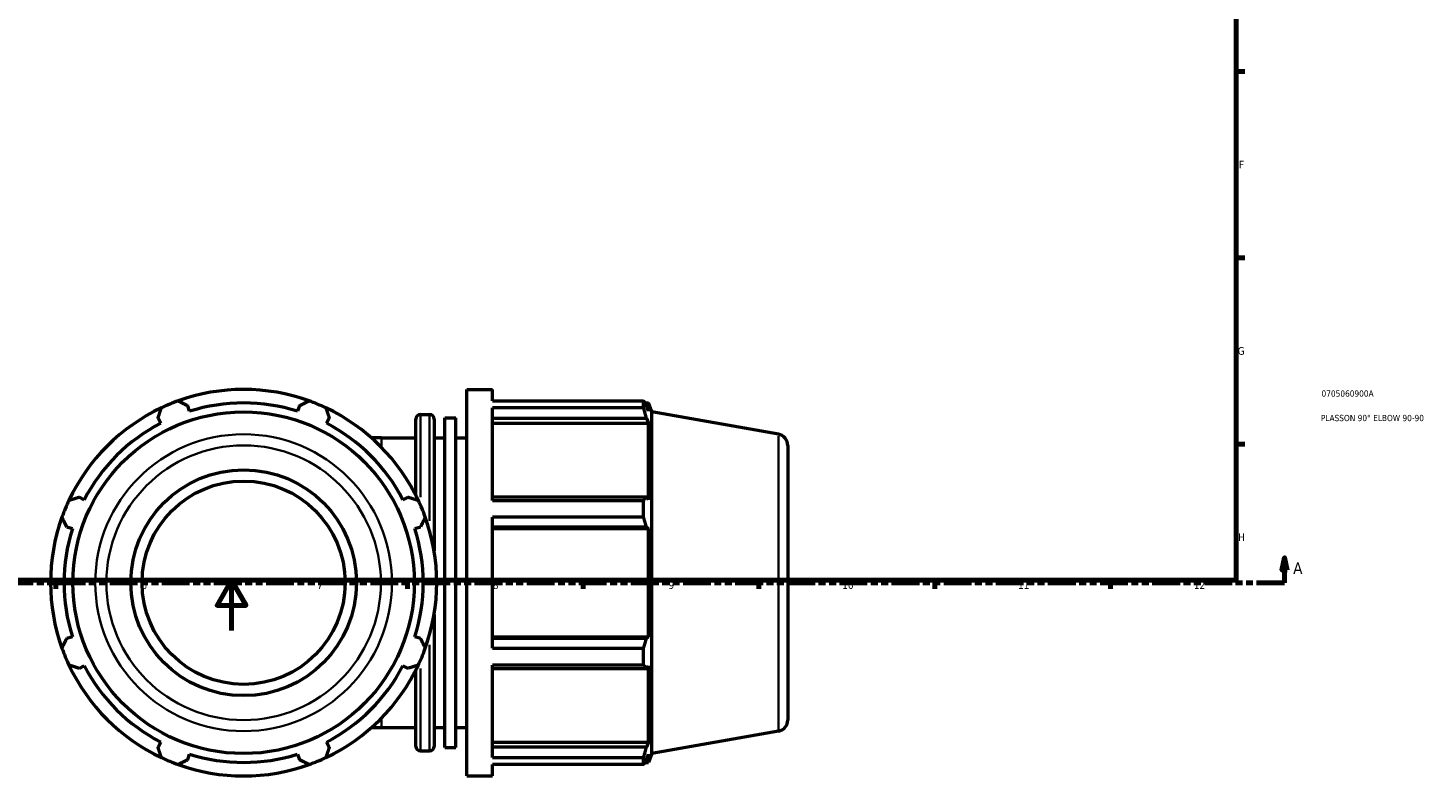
# Model space of a CAD drawing. Header units: millimetres. Extents: x -6 to 1155, y -558 to 1057.
# Tile 3 of 7: x 339 to 898, y -58 to 240. Entities that reach past the tile are written whole.
import ezdxf

# ---------------------------------------------------------------- set-up
doc = ezdxf.new("R2010")
doc.units = ezdxf.units.MM
doc.linetypes.add('DOUBLE_DASH_CHAIN', pattern=[1.2403, 0.6614, -0.0827, 0.1654, -0.0827, 0.1654, -0.0827])
for name, color, linetype, lineweight in [('Border (ANSI)', 7, 'Continuous', 70), ('Section Line (ANSI)', 7, 'DOUBLE_DASH_CHAIN', 70), ('Title (ISO)', 7, 'Continuous', 50), ('Visible (ANSI)', 7, 'Continuous', 50), ('Visible Narrow (ANSI)', 7, 'Continuous', 35)]:
    doc.layers.add(name, color=color, linetype=linetype, lineweight=lineweight)
doc.styles.add('Label Text (ANSI)', font='tahoma.ttf')
doc.styles.add('Note Text (ANSI)', font='tahoma.ttf')
doc.styles.add('Note Text (ISO)', font='tahoma.ttf')

# ---------------------------------------------------------------- blocks, each defined once
blk = doc.blocks.new('Borders Default Border')
at = {"layer": 'Border (ANSI)'}
for p, q in [((821, 222.75), (824.45, 222.75)), ((821, 148.5), (824.45, 148.5)), ((821, 74.25), (824.45, 74.25)), ((350.42, 20), (350.42, 16.55)), ((490.58, 20), (490.58, 16.55)), ((560.67, 20), (560.67, 16.55)), ((630.75, 20), (630.75, 16.55)), ((700.83, 20), (700.83, 16.55)), ((770.92, 20), (770.92, 16.55))]:
    blk.add_line(p, q, dxfattribs=at)
at = {"layer": 'Border (ANSI)', "flags": 128}
for points in [[(20, 20), (20, 574), (821, 574), (821, 20), (20, 20)], [(420.5, 0), (420.5, 20), (414.73, 10), (426.27, 10), (420.5, 20)]]:
    blk.add_lwpolyline(points, dxfattribs=at)
at = {"layer": 'Border (ANSI)', "attachment_point": 7, "style": 'Note Text (ANSI)'}
for s, insert, char_height in [('F', (822.14, 184.1), 3.05), ('G', (821.66, 109.79), 3.05), ('H', (821.81, 35.6), 3.05), ('6', (384.49, 16.49), 3.05), ('7', (454.6, 16.55), 3.05), ('8', (524.63, 16.48), 3.05), ('9', (594.7, 16.49), 3.05), ('10', (663.96, 16.49), 3.048), ('11', (734.04, 16.55), 3.048), ('12', (804.13, 16.55), 3.048)]:
    blk.add_mtext(s, dxfattribs=dict(at, insert=insert, char_height=char_height))
blk = doc.blocks.new('Title Blocks ISO')
at = {"layer": 'Title (ISO)', "color": 232, "true_color": 0xca0064, "style": 'Note Text (ISO)'}
for tag, p in [('PART_NUMBER_001', (34.08, 73.14)), ('DESCRIPTION_001', (33.84, 63.4))]:
    blk.add_attdef(tag, p, '', height=2.5, dxfattribs=at)
blk = doc.blocks.new('2dTransSection0')
at = {"layer": 'Section Line (ANSI)', "linetype": 'Continuous'}
for p, q in [((840.32, 29.03), (839.32, 24.03)), ((840.32, 24.03), (840.32, 29.03)), ((841.32, 24.03), (840.32, 29.03)), ((839.32, 24.03), (841.32, 24.03)), ((840.32, 19.03), (840.32, 24.03)), ((829.14, 19.03), (840.32, 19.03))]:
    blk.add_line(p, q, dxfattribs=at)
at = {"layer": 'Section Line (ANSI)', "linetype": 'DOUBLE_DASH_CHAIN', "ltscale": 16.757139}
blk.add_line((226.41, 19.03), (840.32, 19.03), dxfattribs=at)
at = {"layer": 'Section Line (ANSI)', "linetype": 'Continuous', "flags": 128}
blk.add_lwpolyline([(841.32, 24.03), (840.32, 29.03), (839.32, 24.03), (841.32, 24.03)], dxfattribs=at)
at = {"layer": 'Section Line (ANSI)'}
blk.add_solid([(841.32, 24.03), (840.32, 29.03), (839.32, 24.03), (841.32, 24.03)], dxfattribs=at)
at = {"layer": 'Section Line (ANSI)', "insert": (843.79, 22.53), "char_height": 4.57, "attachment_point": 7, "style": 'Label Text (ANSI)'}
blk.add_mtext('A', dxfattribs=at)

msp = doc.modelspace()

# ---------------------------------------------------------------- linework, layer by layer
at = {"layer": 'Visible (ANSI)'}
for p, q in [((514.251, -57.971), (514.251, 96.029)), ((514.251, 96.029), (524.518, 96.029)), ((524.518, 91.48), (524.518, 96.029)), ((403.748, 87.324), (403.053, 89.528)), ((447.509, 89.528), (446.815, 87.324)), ((524.518, 91.48), (584.779, 91.48)), ((584.779, 88.696), (584.779, 91.48)), ((585.268, 90.639), (586.741, 90.639)), ((586.741, 87.324), (585.9, 89.528)), ((588.031, 87.095), (586.741, 90.639)), ((586.741, 87.324), (586.741, 90.639)), ((391.149, 84.597), (392.215, 82.548)), ((458.347, 82.548), (459.414, 84.597)), ((493.998, 53.771), (493.998, 84.219)), ((495.798, 86.019), (499.431, 86.019)), ((501.231, 84.219), (501.231, 31.701)), ((505.571, -46.621), (505.571, 84.679)), ((505.571, 84.679), (509.911, 84.679)), ((509.911, -46.621), (509.911, 84.679)), ((524.518, 51.824), (524.518, 88.696)), ((584.779, 88.696), (524.518, 88.696)), ((524.518, 84.597), (585.9, 84.597)), ((585.9, 84.597), (586.741, 82.548)), ((588.031, -49.037), (588.031, 87.095)), ((638.563, 78.184), (588.031, 87.095)), ((524.518, 82.548), (586.741, 82.548)), ((586.741, 52.095), (586.741, 82.548)), ((480.281, 76.779), (476.212, 76.779)), ((480.281, 76.779), (493.998, 76.779)), ((501.231, 76.779), (505.571, 76.779)), ((509.911, 76.779), (514.251, 76.779)), ((642.281, 73.753), (642.281, -35.695)), ((361.762, 52.095), (359.713, 53.161)), ((490.849, 53.161), (488.8, 52.095)), ((585.9, 53.161), (524.518, 53.161)), ((524.518, 51.824), (584.779, 51.824)), ((584.779, 45.101), (584.779, 51.824)), ((586.741, 52.095), (585.9, 53.161)), ((524.518, -7.044), (524.518, 45.101)), ((584.779, 45.101), (524.518, 45.101)), ((354.782, 41.257), (356.986, 40.562)), ((493.577, 40.562), (495.78, 41.257)), ((524.518, 41.257), (585.9, 41.257)), ((524.518, 40.562), (586.741, 40.562)), ((585.9, 41.257), (586.741, 40.562)), ((586.741, -2.505), (586.741, 40.562)), ((501.231, 6.356), (501.231, -46.161)), ((356.986, -2.505), (354.782, -3.199)), ((495.78, -3.199), (493.577, -2.505)), ((524.518, -2.505), (586.741, -2.505)), ((585.9, -3.199), (524.518, -3.199)), ((586.741, -2.505), (585.9, -3.199)), ((524.518, -7.044), (584.779, -7.044)), ((584.779, -13.766), (584.779, -7.044)), ((359.713, -15.104), (361.762, -14.037)), ((488.8, -14.037), (490.849, -15.104)), ((493.998, -46.161), (493.998, -15.713)), ((524.518, -50.638), (524.518, -13.766)), ((584.779, -13.766), (524.518, -13.766)), ((524.518, -15.104), (585.9, -15.104)), ((585.9, -15.104), (586.741, -14.037)), ((586.741, -44.49), (586.741, -14.037)), ((476.212, -38.721), (480.281, -38.721)), ((480.281, -38.721), (493.998, -38.721)), ((501.231, -38.721), (505.571, -38.721)), ((509.911, -38.721), (514.251, -38.721)), ((392.215, -44.49), (391.149, -46.539)), ((459.414, -46.539), (458.347, -44.49)), ((524.518, -44.49), (586.741, -44.49)), ((586.741, -44.49), (585.9, -46.539)), ((638.563, -40.127), (588.031, -49.037)), ((403.053, -51.47), (403.748, -49.267)), ((446.815, -49.267), (447.509, -51.47)), ((495.798, -47.961), (499.431, -47.961)), ((505.571, -46.621), (509.911, -46.621)), ((585.9, -46.539), (524.518, -46.539)), ((585.9, -51.47), (586.741, -49.267)), ((588.031, -49.037), (586.741, -52.581)), ((586.741, -52.581), (586.741, -49.267)), ((524.518, -50.638), (584.779, -50.638)), ((524.518, -57.971), (524.518, -53.423)), ((584.779, -53.423), (524.518, -53.423)), ((584.779, -53.423), (584.779, -50.638)), ((585.268, -52.581), (586.741, -52.581)), ((514.251, -57.971), (524.518, -57.971))]:
    msp.add_line(p, q, dxfattribs=at)
for radius in [68.066, 45, 40.5]:
    msp.add_circle((425.281, 19.029), radius, dxfattribs=at)
for centre, radius, start, end in [((425.281, 19.029), 77, 70.20802, 109.79198), ((425.281, 19.029), 77, 109.79198, 115.20802), ((425.281, 19.029), 71.61, 72.5, 107.5), ((425.281, 19.029), 77, 64.79198, 70.20802), ((425.281, 19.029), 77, 115.20802, 154.79198), ((425.281, 19.029), 77, 25.20802, 64.79198), ((495.798, 84.219), 1.8, 90, 180), ((499.431, 84.219), 1.8, 0, 90), ((425.281, 19.029), 71.61, 117.5, 152.5), ((425.281, 19.029), 71.61, 27.5, 62.5), ((637.781, 73.753), 4.5, 0, 80), ((425.281, 19.029), 77, 154.79198, 160.20802), ((425.281, 19.029), 77, 19.79198, 25.20802), ((425.281, 19.029), 77, 160.20802, 199.79198), ((425.281, 19.029), 77, 340.20802, 19.79198), ((425.281, 19.029), 71.61, 162.5, 197.5), ((425.281, 19.029), 71.61, 342.5, 17.5), ((425.281, 19.029), 77, 199.79198, 205.20802), ((425.281, 19.029), 77, 334.79198, 340.20802), ((425.281, 19.029), 77, 205.20802, 244.79198), ((425.281, 19.029), 71.61, 207.5, 242.5), ((425.281, 19.029), 77, 295.20802, 334.79198), ((425.281, 19.029), 71.61, 297.5, 332.5), ((637.781, -35.695), 4.5, 280, 0), ((425.281, 19.029), 71.61, 252.5, 287.5), ((495.798, -46.161), 1.8, 180, 270), ((499.431, -46.161), 1.8, 270, 0), ((425.281, 19.029), 77, 244.79198, 250.20802), ((425.281, 19.029), 77, 250.20802, 289.79198), ((425.281, 19.029), 77, 289.79198, 295.20802)]:
    msp.add_arc(centre, radius, start, end, dxfattribs=at)
for points, weights in [([(399.209, 91.48), (401.17, 90.484), (403.053, 89.528)], [1, 1.00129321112, 1.00176965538]), ([(447.509, 89.528), (449.392, 90.484), (451.354, 91.48)], [1.00176965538, 1.00129321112, 1]), ([(584.779, 91.48), (585.362, 90.484), (585.9, 89.528)], [1, 1.00129321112, 1.00176965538]), ([(391.149, 84.597), (391.804, 86.604), (392.486, 88.696)], [1.00176965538, 1.00129321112, 1]), ([(458.076, 88.696), (458.758, 86.604), (459.414, 84.597)], [1, 1.00129321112, 1.00176965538]), ([(585.9, 84.597), (585.362, 86.604), (584.779, 88.696)], [1.00176965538, 1.00129321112, 1]), ([(355.614, 51.824), (357.706, 52.506), (359.713, 53.161)], [1, 1.00129321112, 1.00176965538]), ([(490.849, 53.161), (492.857, 52.506), (494.948, 51.824)], [1.00176965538, 1.00129321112, 1]), ([(584.779, 51.824), (585.362, 52.506), (585.9, 53.161)], [1, 1.00129321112, 1.00176965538]), ([(354.782, 41.257), (353.826, 43.14), (352.83, 45.101)], [1.00176965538, 1.00129321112, 1]), ([(497.733, 45.101), (496.736, 43.14), (495.78, 41.257)], [1, 1.00129321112, 1.00176965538]), ([(585.9, 41.257), (585.362, 43.14), (584.779, 45.101)], [1.00176965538, 1.00129321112, 1]), ([(352.83, -7.044), (353.826, -5.082), (354.782, -3.199)], [1, 1.00129321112, 1.00176965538]), ([(495.78, -3.199), (496.736, -5.082), (497.733, -7.044)], [1.00176965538, 1.00129321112, 1]), ([(584.779, -7.044), (585.362, -5.082), (585.9, -3.199)], [1, 1.00129321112, 1.00176965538]), ([(359.713, -15.104), (357.706, -14.448), (355.614, -13.766)], [1.00176965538, 1.00129321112, 1]), ([(494.948, -13.766), (492.857, -14.448), (490.849, -15.104)], [1, 1.00129321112, 1.00176965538]), ([(585.9, -15.104), (585.362, -14.448), (584.779, -13.766)], [1.00176965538, 1.00129321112, 1]), ([(392.486, -50.638), (391.804, -48.547), (391.149, -46.539)], [1, 1.00129321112, 1.00176965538]), ([(459.414, -46.539), (458.758, -48.547), (458.076, -50.638)], [1.00176965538, 1.00129321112, 1]), ([(584.779, -50.638), (585.362, -48.547), (585.9, -46.539)], [1, 1.00129321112, 1.00176965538]), ([(403.053, -51.47), (401.17, -52.426), (399.209, -53.423)], [1.00176965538, 1.00129321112, 1]), ([(451.354, -53.423), (449.392, -52.426), (447.509, -51.47)], [1, 1.00129321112, 1.00176965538]), ([(585.9, -51.47), (585.362, -52.426), (584.779, -53.423)], [1.00176965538, 1.00129321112, 1])]:
    msp.add_rational_spline(points, weights, degree=2, dxfattribs=at)
at = {"layer": 'Visible Narrow (ANSI)'}
for p, q in [((495.798, 85.919), (495.798, 53.148)), ((499.431, 43.74), (499.431, 85.887)), ((480.281, 73.29), (480.281, 76.769)), ((638.563, -39.399), (638.563, 77.456)), ((499.431, -47.829), (499.431, -5.682)), ((495.798, -15.091), (495.798, -47.862)), ((480.281, -38.711), (480.281, -35.233))]:
    msp.add_line(p, q, dxfattribs=at)
for radius in [59.156, 54.724]:
    msp.add_circle((425.281, 19.029), radius, dxfattribs=at)

# ---------------------------------------------------------------- block references
msp.add_blockref('Borders Default Border', (0, 0))
msp.add_blockref('Title Blocks ISO', (821, 20)).add_auto_attribs({'PART_NUMBER_001': '0705060900A', 'DESCRIPTION_001': 'PLASSON 90° ELBOW 90-90'})
at = {"layer": 'Section Line (ANSI)'}
msp.add_blockref('2dTransSection0', (0, 0), dxfattribs=at)

doc.saveas('drawing.dxf')
